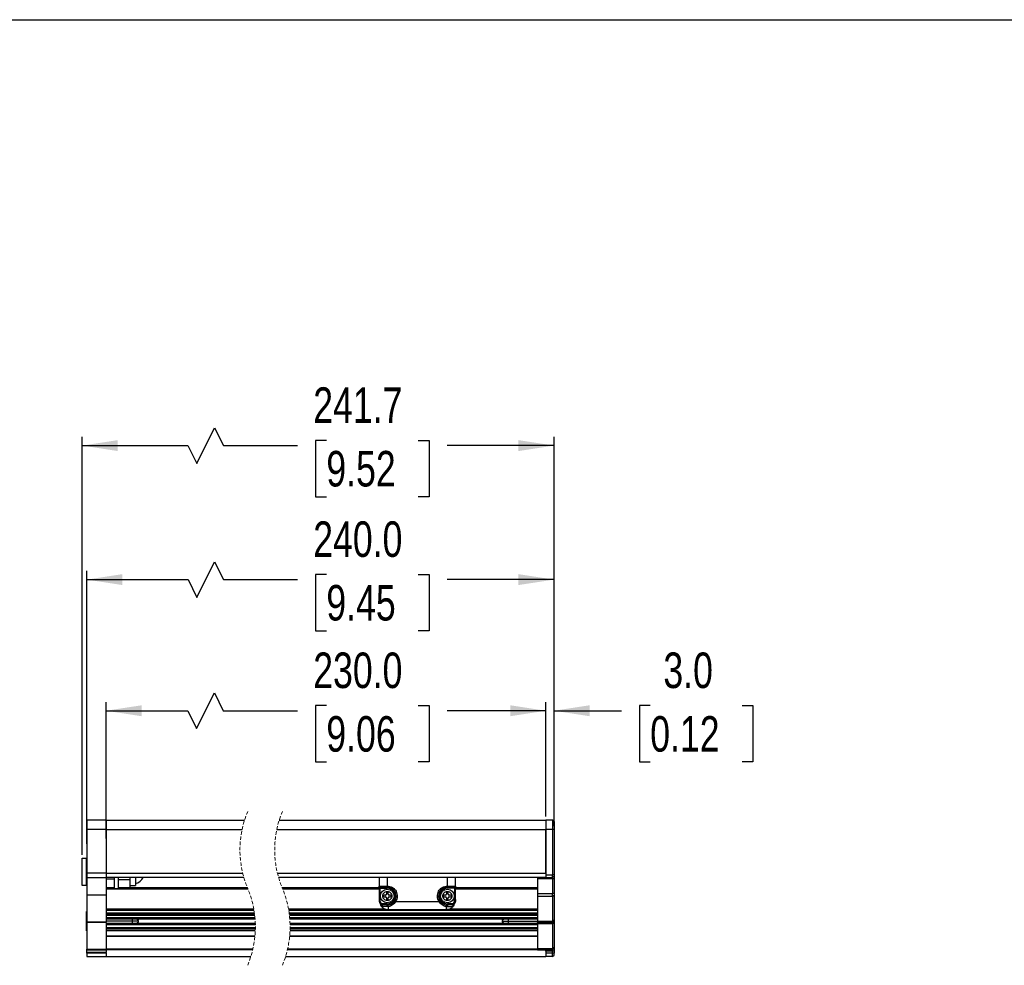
# Model space of a CAD drawing. Header units: millimetres. Extents: x 0 to 1118, y 0 to 864.
# Tile 4 of 10: x 360 to 720, y 517 to 864. Entities that reach past the tile are written whole.
import ezdxf

# ---------------------------------------------------------------- set-up
doc = ezdxf.new("R2010")
doc.units = ezdxf.units.MM
doc.linetypes.add('HIDDEN', pattern=[1.905, 1.27, -0.635])
doc.layers.add('DIMENSIONS', color=140, linetype='Continuous', lineweight=25)
doc.styles.add('SLDTEXTSTYLE0', font='TXT', dxfattribs={"width": 0.75})
doc.dimstyles.new('SLDDIMSTYLE0', dxfattribs={"dimtxt": 13, "dimasz": 13, "dimexe": 0, "dimexo": 0.0625, "dimgap": 3.25, "dimtad": 0, "dimtih": 1, "dimtoh": 1, "dimdec": 1, "dimrnd": 1e-09, "dimzin": 4, "dimdsep": 46, "dimtxsty": 'SLDTEXTSTYLE0', "dimsah": 1, "dimcen": 0.09, "dimadec": 0, "dimazin": 1, "dimtfac": 1, "dimtdec": 1, "dimtofl": 0, "dimtmove": 0, "dimatfit": 3, "dimfxl": 0, "dimfrac": 2, "dimtolj": 1, "dimtzin": 12, "dimarcsym": 0})
doc.dimstyles.new('SLDDIMSTYLE1', dxfattribs={"dimtxt": 13, "dimasz": 13, "dimexe": 0, "dimexo": 0.0625, "dimgap": 3.25, "dimtad": 0, "dimtih": 1, "dimtoh": 1, "dimdec": 1, "dimrnd": 1e-09, "dimzin": 4, "dimdsep": 46, "dimtxsty": 'SLDTEXTSTYLE0', "dimsah": 1, "dimcen": 0.09, "dimadec": 0, "dimazin": 1, "dimtfac": 1, "dimtdec": 1, "dimtmove": 0, "dimatfit": 0, "dimfxl": 0, "dimfrac": 2, "dimtolj": 1, "dimtzin": 12, "dimarcsym": 0})
doc.dimstyles.new('SLDDIMSTYLE5', dxfattribs={"dimtxt": 13, "dimasz": 13, "dimexe": 0, "dimexo": 0.0625, "dimgap": 3.25, "dimtad": 0, "dimtih": 1, "dimtoh": 1, "dimdec": 1, "dimrnd": 1e-09, "dimzin": 12, "dimdsep": 46, "dimtxsty": 'SLDTEXTSTYLE0', "dimsah": 1, "dimcen": 0.09, "dimadec": 0, "dimazin": 3, "dimtfac": 1, "dimtdec": 1, "dimtofl": 0, "dimtmove": 0, "dimatfit": 3, "dimfxl": 0, "dimfrac": 2, "dimtolj": 1, "dimtzin": 12, "dimarcsym": 0})

# ---------------------------------------------------------------- blocks, each defined once
blk = doc.blocks.new('_D_15')
at = {"layer": 'DIMENSIONS'}
for p, q in [((552.62, 571.93), (552.62, 613.83)), ((555.62, 568.43), (555.62, 613.83)), ((590.81, 612.57), (586.85, 612.57)), ((586.85, 612.57), (586.85, 591.93)), ((624.43, 612.57), (628.4, 612.57)), ((628.4, 612.57), (628.4, 591.93)), ((552.62, 610.66), (527.62, 610.66)), ((555.62, 610.66), (580.26, 610.66)), ((586.85, 591.93), (590.81, 591.93)), ((628.4, 591.93), (624.43, 591.93))]:
    blk.add_line(p, q, dxfattribs=at)
for points in [[(552.62, 610.66), (539.62, 612.66), (539.62, 608.66)], [(555.62, 610.66), (568.62, 608.66), (568.62, 612.66)]]:
    blk.add_solid(points, dxfattribs=at)
at = {"layer": 'DIMENSIONS', "char_height": 13, "attachment_point": 1, "style": 'SLDTEXTSTYLE0'}
for s, insert in [('3.0', (595.62, 631.97)), ('0.12', (590.81, 608.69))]:
    blk.add_mtext(s, dxfattribs=dict(at, insert=insert))
blk = doc.blocks.new('_D_17')
at = {"layer": 'DIMENSIONS'}
for p, q in [((424.88, 604.16), (431.38, 617.16)), ((431.38, 617.16), (434.63, 610.66)), ((391.76, 563.93), (391.76, 613.83)), ((472.34, 612.57), (468.38, 612.57)), ((468.38, 612.57), (468.38, 591.93)), ((505.96, 612.57), (509.93, 612.57)), ((509.93, 612.57), (509.93, 591.93)), ((552.62, 571.93), (552.62, 613.83)), ((391.76, 610.66), (421.63, 610.66)), ((421.63, 610.66), (424.88, 604.16)), ((434.63, 610.66), (461.79, 610.66)), ((552.62, 610.66), (516.52, 610.66)), ((468.38, 591.93), (472.34, 591.93)), ((509.93, 591.93), (505.96, 591.93))]:
    blk.add_line(p, q, dxfattribs=at)
for points in [[(391.76, 610.66), (404.76, 608.66), (404.76, 612.66)], [(552.62, 610.66), (539.62, 612.66), (539.62, 608.66)]]:
    blk.add_solid(points, dxfattribs=at)
at = {"layer": 'DIMENSIONS', "char_height": 13, "attachment_point": 1, "style": 'SLDTEXTSTYLE0'}
for s, insert in [('230.0', (467.54, 631.97)), ('9.06', (472.34, 608.69))]:
    blk.add_mtext(s, dxfattribs=dict(at, insert=insert))
blk = doc.blocks.new('_D_19')
at = {"layer": 'DIMENSIONS'}
for p, q in [((424.99, 652.16), (431.49, 665.16)), ((431.49, 665.16), (434.74, 658.66)), ((384.76, 561.89), (384.76, 661.83)), ((472.34, 660.57), (468.38, 660.57)), ((468.38, 660.57), (468.38, 639.93)), ((505.96, 660.57), (509.93, 660.57)), ((509.93, 660.57), (509.93, 639.93)), ((555.62, 568.43), (555.62, 661.83)), ((384.76, 658.66), (421.74, 658.66)), ((421.74, 658.66), (424.99, 652.16)), ((434.74, 658.66), (461.79, 658.66)), ((555.62, 658.66), (516.52, 658.66)), ((468.38, 639.93), (472.34, 639.93)), ((509.93, 639.93), (505.96, 639.93))]:
    blk.add_line(p, q, dxfattribs=at)
for points in [[(384.76, 658.66), (397.76, 656.66), (397.76, 660.66)], [(555.62, 658.66), (542.62, 660.66), (542.62, 656.66)]]:
    blk.add_solid(points, dxfattribs=at)
at = {"layer": 'DIMENSIONS', "char_height": 13, "attachment_point": 1, "style": 'SLDTEXTSTYLE0'}
for s, insert in [('240.0', (467.54, 679.97)), ('9.45', (472.34, 656.69))]:
    blk.add_mtext(s, dxfattribs=dict(at, insert=insert))
blk = doc.blocks.new('_D_21')
at = {"layer": 'DIMENSIONS'}
for p, q in [((424.96, 701.21), (431.46, 714.21)), ((431.46, 714.21), (434.71, 707.71)), ((383.06, 557.93), (383.06, 710.89)), ((472.34, 709.63), (468.38, 709.63)), ((468.38, 709.63), (468.38, 688.99)), ((505.96, 709.63), (509.93, 709.63)), ((509.93, 709.63), (509.93, 688.99)), ((555.62, 568.43), (555.62, 710.89)), ((383.06, 707.71), (421.71, 707.71)), ((421.71, 707.71), (424.96, 701.21)), ((434.71, 707.71), (461.79, 707.71)), ((555.62, 707.71), (516.52, 707.71)), ((468.38, 688.99), (472.34, 688.99)), ((509.93, 688.99), (505.96, 688.99))]:
    blk.add_line(p, q, dxfattribs=at)
for points in [[(383.06, 707.71), (396.06, 705.71), (396.06, 709.71)], [(555.62, 707.71), (542.62, 709.71), (542.62, 705.71)]]:
    blk.add_solid(points, dxfattribs=at)
at = {"layer": 'DIMENSIONS', "char_height": 13, "attachment_point": 1, "style": 'SLDTEXTSTYLE0'}
for s, insert in [('241.7', (467.54, 729.03)), ('9.52', (472.34, 705.75))]:
    blk.add_mtext(s, dxfattribs=dict(at, insert=insert))

msp = doc.modelspace()

# ---------------------------------------------------------------- linework, layer by layer
at = {"color": 7, "linetype": 'Continuous'}
msp.add_line((-0.00051, 863.60028), (1117.59949, 863.60028), dxfattribs=at)
for p, q in [((384.76121, 569.65711), (384.66119, 569.65711)), ((384.66119, 569.65711), (384.66119, 566.1571)), ((391.76118, 570.6571), (384.76121, 570.6571)), ((384.76121, 570.6571), (384.76121, 567.15711)), ((391.76118, 570.6571), (391.76118, 567.15711)), ((391.76118, 570.6571), (442.40781, 570.6571)), ((455.1078, 570.6571), (552.62448, 570.6571)), ((555.12447, 570.6571), (552.62448, 570.6571)), ((552.62448, 570.6571), (552.62448, 567.15711)), ((555.12447, 570.6571), (555.12447, 567.15711)), ((555.62444, 570.1571), (555.12447, 570.6571)), ((555.62444, 570.1571), (555.62444, 567.15711)), ((384.66119, 566.1571), (384.66119, 562.65711)), ((384.76121, 566.1571), (384.66119, 566.1571)), ((391.76118, 567.15711), (384.76121, 567.15711)), ((384.76121, 567.15711), (384.76121, 551.15711)), ((391.76118, 567.15711), (391.76118, 551.15711)), ((391.76118, 567.15711), (441.50234, 567.15711)), ((454.20235, 567.15711), (552.62448, 567.15711)), ((555.12447, 567.15711), (552.62448, 567.15711)), ((552.62448, 567.15711), (552.62448, 550.65712)), ((552.62448, 551.15711), (552.62448, 567.15711)), ((555.12447, 567.15711), (555.12447, 550.65712)), ((555.62444, 567.15711), (555.12447, 567.15711)), ((555.62444, 567.15711), (555.62444, 550.65712)), ((384.66119, 562.65711), (384.76121, 562.65711)), ((383.06117, 546.65711), (383.06117, 556.6571)), ((383.06117, 556.6571), (384.56118, 556.6571)), ((384.56118, 546.65711), (384.56118, 556.6571)), ((384.76121, 554.1571), (384.56118, 554.1571)), ((391.76118, 551.15711), (384.76121, 551.15711)), ((384.76121, 551.15711), (384.76121, 549.6571)), ((391.76118, 551.15711), (391.76118, 549.6571)), ((391.76118, 551.15711), (441.76536, 551.15711)), ((454.46537, 551.15711), (552.62448, 551.15711)), ((384.56118, 549.15711), (384.76121, 549.15711)), ((384.76121, 549.6571), (391.76118, 549.6571)), ((384.76121, 549.6571), (384.76121, 543.1571)), ((391.76118, 549.6571), (391.76118, 543.1571)), ((442.16093, 549.6571), (391.76118, 549.6571)), ((391.76118, 549.15711), (394.7612, 549.15711)), ((394.7612, 549.6571), (394.7612, 545.65712)), ((396.36123, 548.76238), (396.36123, 549.6571)), ((396.36123, 545.65712), (396.36123, 549.6571)), ((400.5717, 548.76238), (396.36123, 548.76238)), ((396.36123, 545.86765), (396.36123, 548.76238)), ((400.5717, 548.76238), (400.5717, 549.6571)), ((400.5717, 545.86765), (400.5717, 548.76238)), ((402.57179, 549.6571), (402.57179, 546.65711)), ((552.62448, 549.6571), (454.86094, 549.6571)), ((491.62592, 549.6571), (491.62592, 546.39837)), ((494.62594, 549.6571), (494.62594, 546.50557)), ((516.62595, 546.50557), (516.62595, 549.6571)), ((519.62591, 546.39837), (519.62591, 549.6571)), ((549.62445, 549.6571), (549.62445, 549.15711)), ((552.62448, 549.15711), (549.62445, 549.15711)), ((549.62445, 549.15711), (549.62445, 543.77844)), ((552.62448, 550.65712), (555.12447, 550.65712)), ((552.62448, 550.65712), (552.62448, 549.6571)), ((552.62448, 549.6571), (555.12447, 549.6571)), ((552.62448, 549.15711), (552.62448, 549.6571)), ((555.12447, 549.15711), (552.62448, 549.15711)), ((555.62444, 550.65712), (555.12447, 550.65712)), ((555.12447, 549.6571), (555.12447, 550.65712)), ((555.62444, 550.15709), (555.12447, 549.6571)), ((555.12447, 549.6571), (555.12447, 549.15711)), ((555.62444, 549.15711), (555.12447, 549.15711)), ((555.12447, 549.15711), (555.12447, 543.77844)), ((555.62444, 550.65712), (555.62444, 550.15709)), ((555.62444, 550.15709), (555.62444, 549.15711)), ((555.62444, 549.15711), (555.62444, 543.77844)), ((384.56118, 546.65711), (383.06117, 546.65711)), ((391.76118, 546.00712), (394.7612, 546.00712)), ((391.76118, 545.5071), (443.62406, 545.5071)), ((394.7612, 545.65712), (396.36123, 545.65712)), ((400.5717, 545.86765), (396.36123, 545.86765)), ((400.5717, 546.65711), (402.57179, 546.65711)), ((400.5717, 546.00712), (443.41823, 546.00712)), ((456.11822, 546.00712), (491.62592, 546.00712)), ((456.32407, 545.5071), (491.62592, 545.5071)), ((491.62592, 546.39837), (491.62592, 545.70555)), ((491.62592, 545.70555), (492.02592, 545.70555)), ((491.62592, 545.70555), (491.62592, 541.52065)), ((491.66287, 546.34246), (491.65387, 546.2712)), ((491.66168, 546.50557), (494.62594, 546.50557)), ((491.88651, 546.12216), (491.90892, 546.13473)), ((492.02592, 545.70555), (492.02592, 546.05197)), ((492.02592, 545.70555), (494.62594, 545.70555)), ((492.02592, 541.52065), (492.02592, 545.70555)), ((492.05692, 546.10556), (494.62594, 546.10556)), ((494.34001, 544.01278), (494.34001, 543.55815)), ((494.66188, 544.26279), (494.59, 544.26279)), ((494.62594, 546.10556), (494.62594, 546.50557)), ((494.62594, 546.10556), (494.62594, 545.70555)), ((494.91186, 543.55815), (494.91186, 544.01278)), ((516.34003, 544.01278), (516.34003, 543.55815)), ((516.66183, 544.26279), (516.59001, 544.26279)), ((516.62595, 546.10556), (516.62595, 546.50557)), ((516.62595, 546.50557), (519.59021, 546.50557)), ((516.62595, 546.10556), (519.19497, 546.10556)), ((516.62595, 546.10556), (516.62595, 545.70555)), ((519.22591, 545.70555), (516.62595, 545.70555)), ((516.91188, 543.55815), (516.91188, 544.01278)), ((519.22591, 546.05197), (519.22591, 545.70555)), ((519.22591, 545.70555), (519.62591, 545.70555)), ((519.22591, 545.70555), (519.22591, 541.52065)), ((519.34422, 546.13524), (519.36759, 546.12287)), ((519.59826, 546.2706), (519.58932, 546.34264)), ((519.62591, 545.70555), (519.62591, 546.39837)), ((519.62591, 546.00712), (549.62445, 546.00712)), ((519.62591, 541.52065), (519.62591, 545.70555)), ((519.62591, 545.5071), (549.62445, 545.5071)), ((391.76118, 543.1571), (384.76121, 543.1571)), ((384.76121, 543.1571), (384.76121, 533.45)), ((391.76118, 543.1571), (391.76118, 533.45)), ((491.62592, 541.52065), (492.02592, 541.52065)), ((492.46366, 540.00556), (492.26953, 540.42184)), ((493.18851, 542.89147), (493.18851, 542.81964)), ((493.92338, 543.14148), (493.43855, 543.14148)), ((493.43855, 542.56963), (493.92338, 542.56963)), ((494.34001, 542.15297), (494.34001, 541.63798)), ((494.59, 541.38797), (494.66188, 541.38797)), ((494.91186, 541.63798), (494.91186, 542.15297)), ((495.81332, 543.14148), (495.3285, 543.14148)), ((495.3285, 542.56963), (495.81332, 542.56963)), ((496.06336, 542.81964), (496.06336, 542.89147)), ((497.33294, 541.15554), (497.39588, 541.15554)), ((497.67924, 540.85558), (513.57264, 540.85558)), ((515.18853, 542.89147), (515.18853, 542.81964)), ((515.92333, 543.14148), (515.43851, 543.14148)), ((515.43851, 542.56963), (515.92333, 542.56963)), ((516.34003, 542.15297), (516.34003, 541.63798)), ((516.59001, 541.38797), (516.66183, 541.38797)), ((516.91188, 541.63798), (516.91188, 542.15297)), ((517.81334, 543.14148), (517.32851, 543.14148)), ((517.32851, 542.56963), (517.81334, 542.56963)), ((518.06332, 542.81964), (518.06332, 542.89147)), ((518.98236, 540.42184), (518.78823, 540.00556)), ((519.62591, 541.52065), (519.22215, 541.52065)), ((549.62445, 543.77844), (555.12447, 543.77844)), ((549.62445, 543.77844), (549.62445, 542.71778)), ((555.12447, 542.71778), (549.62445, 542.71778)), ((549.62445, 542.71778), (549.62445, 533.59645)), ((555.62444, 543.77844), (555.12447, 543.77844)), ((555.12447, 542.71778), (555.12447, 543.77844)), ((555.62444, 543.07132), (555.12447, 542.71778)), ((555.12447, 542.71778), (555.12447, 533.59645)), ((555.62444, 543.77844), (555.62444, 543.07132)), ((555.62444, 543.07132), (555.62444, 533.95)), ((384.76121, 537.15711), (384.66119, 537.15711)), ((384.66119, 533.6571), (384.66119, 537.15711)), ((391.76118, 538.1571), (445.7822, 538.1571)), ((391.76118, 537.65711), (445.87004, 537.65711)), ((391.76118, 536.65712), (446.0244, 536.65712)), ((458.4822, 538.1571), (493.62518, 538.1571)), ((458.57003, 537.65711), (549.62445, 537.65711)), ((458.72441, 536.65712), (549.62445, 536.65712)), ((491.90701, 540.2528), (492.10114, 539.83652)), ((492.10114, 539.83652), (492.21713, 539.5877)), ((492.10114, 539.83652), (492.21713, 539.5877)), ((492.12004, 539.84692), (492.22804, 539.64072)), ((492.46366, 540.00556), (492.57965, 539.88116)), ((494.62594, 540.00556), (492.46366, 540.00556)), ((492.49448, 539.11992), (492.56529, 539.02575)), ((494.57819, 538.95172), (492.66381, 538.95172)), ((492.87249, 539.59372), (492.95951, 539.60651)), ((494.62588, 539.60555), (492.9669, 539.60555)), ((494.93612, 538.96695), (494.57819, 538.95172)), ((494.90209, 539.61729), (494.62588, 539.60555)), ((494.62594, 540.00556), (494.62594, 539.60555)), ((494.93606, 537.85556), (516.31583, 537.85556)), ((516.31583, 537.85556), (516.31583, 538.96695)), ((516.31583, 538.96695), (516.67364, 538.95172)), ((516.62595, 539.60555), (516.3498, 539.61729)), ((518.78823, 540.00556), (516.62595, 540.00556)), ((516.62595, 539.60555), (516.62595, 540.00556)), ((518.28493, 539.60555), (516.62595, 539.60555)), ((517.62665, 538.1571), (549.62445, 538.1571)), ((518.29232, 539.60651), (518.37934, 539.59372)), ((518.65472, 538.9834), (518.75741, 539.11992)), ((518.67218, 539.88113), (518.78823, 540.00556)), ((519.02379, 539.64072), (519.13179, 539.84692)), ((519.03475, 539.5877), (519.15075, 539.83652)), ((519.15075, 539.83652), (519.34488, 540.25277)), ((384.66119, 530.15711), (384.66119, 533.6571)), ((384.76121, 533.6571), (384.66119, 533.6571)), ((384.76121, 533.45), (391.76118, 533.45)), ((384.76121, 533.15711), (384.76121, 533.45)), ((391.76118, 533.15711), (384.76121, 533.15711)), ((384.76121, 533.15711), (384.76121, 523.45001)), ((446.09102, 536.1571), (391.76118, 536.1571)), ((446.15066, 535.6571), (391.76118, 535.6571)), ((446.22707, 534.9071), (391.76118, 534.9071)), ((446.26937, 534.4071), (391.76118, 534.4071)), ((401.44753, 533.6571), (391.76118, 533.6571)), ((391.76118, 533.15711), (391.76118, 533.45)), ((391.76118, 533.15711), (391.76118, 523.45001)), ((401.44753, 533.6571), (401.44753, 534.4071)), ((403.66125, 533.6571), (401.44753, 533.6571)), ((401.44753, 532.90712), (401.44753, 533.6571)), ((403.66125, 533.8571), (402.87566, 534.4071)), ((402.87566, 532.90712), (403.66125, 533.4571)), ((403.66125, 533.6571), (403.66125, 533.8571)), ((403.66125, 533.4571), (403.66125, 533.6571)), ((549.62445, 536.1571), (458.79103, 536.1571)), ((549.62445, 535.6571), (458.85066, 535.6571)), ((549.62445, 534.9071), (458.92708, 534.9071)), ((549.62445, 534.4071), (458.96938, 534.4071)), ((537.40997, 534.4071), (536.62444, 533.8571)), ((536.62444, 533.8571), (536.62444, 533.6571)), ((536.62444, 533.6571), (536.62444, 533.4571)), ((536.62444, 533.6571), (538.8381, 533.6571)), ((536.62444, 533.4571), (537.40997, 532.90712)), ((538.8381, 534.4071), (538.8381, 533.6571)), ((538.8381, 533.6571), (538.8381, 532.90712)), ((538.8381, 533.6571), (549.62445, 533.6571)), ((549.62445, 533.59645), (555.12447, 533.59645)), ((549.62445, 533.59645), (549.62445, 533.15711)), ((555.12447, 533.15711), (549.62445, 533.15711)), ((549.62445, 532.71776), (549.62445, 533.15711)), ((555.62444, 533.95), (555.12447, 533.59645)), ((555.62444, 533.6571), (555.12447, 533.15711)), ((555.12447, 533.15711), (555.12447, 533.59645)), ((555.12447, 533.15711), (555.12447, 532.71776)), ((555.62444, 533.07133), (555.12447, 532.71776)), ((555.62444, 533.95), (555.62444, 533.6571)), ((555.62444, 533.6571), (555.62444, 533.07133)), ((555.62444, 533.07133), (555.62444, 523.95)), ((384.66119, 530.15711), (384.76121, 530.15711)), ((391.76118, 532.90712), (446.35503, 532.90712)), ((391.76118, 532.4071), (446.36987, 532.4071)), ((446.37713, 531.1571), (391.76118, 531.1571)), ((446.36808, 530.65711), (391.76118, 530.65711)), ((446.35221, 530.15711), (391.76118, 530.15711)), ((549.62445, 530.15711), (459.0522, 530.15711)), ((459.05502, 532.90712), (549.62445, 532.90712)), ((549.62445, 530.65711), (459.06809, 530.65711)), ((459.06987, 532.4071), (549.62445, 532.4071)), ((549.62445, 531.1571), (459.07713, 531.1571)), ((555.12447, 532.71776), (549.62445, 532.71776)), ((549.62445, 532.71776), (549.62445, 523.59646)), ((555.12447, 532.71776), (555.12447, 523.59646)), ((391.76118, 528.28499), (446.23187, 528.28499)), ((446.20834, 528.03334), (391.76118, 528.03334)), ((549.62445, 528.03334), (458.90835, 528.03334)), ((458.93187, 528.28499), (549.62445, 528.28499)), ((384.76121, 523.45001), (391.76118, 523.45001)), ((384.76121, 523.15711), (384.76121, 523.45001)), ((384.76121, 523.15711), (391.76118, 523.15711)), ((384.76121, 522.1571), (384.76121, 523.15711)), ((391.76118, 523.53128), (445.48651, 523.53128)), ((391.76118, 523.15711), (391.76118, 523.45001)), ((391.76118, 523.15711), (391.76118, 522.1571)), ((445.40028, 523.15711), (391.76118, 523.15711)), ((549.62445, 523.15711), (458.10029, 523.15711)), ((458.18652, 523.53128), (549.62445, 523.53128)), ((549.62445, 523.59646), (555.12447, 523.59646)), ((549.62445, 523.59646), (549.62445, 523.15711)), ((549.62445, 523.15711), (555.12447, 523.15711)), ((552.62448, 522.65712), (552.62448, 523.15711)), ((555.12447, 522.65712), (552.62448, 522.65712)), ((552.62448, 522.65712), (552.62448, 521.90712)), ((555.62444, 523.95), (555.12447, 523.59646)), ((555.62444, 523.65711), (555.12447, 523.15711)), ((555.12447, 523.15711), (555.12447, 523.59646)), ((555.12447, 523.15711), (555.12447, 522.65712)), ((555.62444, 522.65712), (555.12447, 522.65712)), ((555.12447, 521.90712), (555.12447, 522.65712)), ((555.62444, 523.95), (555.62444, 523.65711)), ((555.62444, 523.65711), (555.62444, 522.65712)), ((555.62444, 522.65712), (555.62444, 521.90712)), ((391.76118, 522.1571), (384.76121, 522.1571)), ((384.76121, 521.90712), (384.76121, 522.1571)), ((391.76118, 521.90712), (384.76121, 521.90712)), ((384.76121, 521.90712), (384.76121, 520.65712)), ((384.76121, 520.65712), (391.76118, 520.65712)), ((391.76118, 521.90712), (391.76118, 522.1571)), ((391.76118, 521.90712), (391.76118, 520.65712)), ((391.76118, 520.65712), (444.71609, 520.65712)), ((457.41608, 520.65712), (552.62448, 520.65712)), ((555.12447, 521.90712), (552.62448, 521.90712)), ((552.62448, 521.90712), (552.62448, 520.65712)), ((555.12447, 520.65712), (552.62448, 520.65712)), ((555.62444, 521.90712), (555.12447, 521.90712)), ((555.12447, 520.65712), (555.12447, 521.90712)), ((555.12447, 520.65712), (555.62444, 521.15711)), ((555.62444, 521.15711), (555.62444, 521.90712))]:
    msp.add_line(p, q)
at = {"flags": 128}
for points in [[(491.90701, 540.2528), (491.91399, 540.25605), (491.93461, 540.26564), (491.96811, 540.28126), (492.01317, 540.3023), (492.06812, 540.3279), (492.13083, 540.35714), (492.19884, 540.38885), (492.26953, 540.42184)], [(492.10114, 539.83652), (492.10812, 539.83977), (492.12874, 539.84937), (492.16224, 539.86501), (492.2073, 539.88602), (492.26226, 539.91165), (492.3249, 539.94086), (492.39291, 539.97257), (492.46366, 540.00556)], [(492.21713, 539.5877), (492.42361, 539.21616), (492.54144, 539.04843)], [(516.67364, 538.95172), (517.34288, 538.95172), (517.91794, 538.95172), (518.34608, 538.95172), (518.58808, 538.95175)]]:
    msp.add_lwpolyline(points, dxfattribs=at)
for centre, radius in [((494.62593, 542.85558), 2.49998), ((516.62593, 542.85554), 2.50001)]:
    msp.add_circle(centre, radius)
at = {"color": 7, "linetype": 'HIDDEN', "lineweight": 18}
for centre, start, end in [((477.37194, 559.7446), 157.3801351, 202.6198649), ((490.07194, 559.7446), 157.3801351, 202.6198649), ((409.75196, 531.56961), 337.3801351, 22.6198649), ((422.45196, 531.56961), 337.3801351, 22.6198649)]:
    msp.add_arc(centre, 36.62749, start, end, dxfattribs=at)
for centre, radius, start, end in [((401.40143, 551.65688), 4.4215, 285.3891433, 333.109596), ((494.59007, 544.01274), 0.25005, 90.0165968, 179.9902335), ((494.62597, 542.85557), 3.24999, 326.7736358, 90.000588), ((494.66181, 544.01274), 0.25005, 0.0097665, 89.9834032), ((516.62599, 542.85552), 3.25004, 90.0007158, 213.2234417), ((516.58998, 544.01284), 0.24995, 89.9932765, 180.0135538), ((516.66182, 544.01274), 0.25005, 0.0097649, 89.9970646), ((494.62524, 541.52055), 2.99933, 179.9980101, 205.0036989), ((493.43857, 542.89142), 0.25005, 90.0029354, 179.9902351), ((493.43857, 542.81969), 0.25005, 180.0097649, 269.9970646), ((493.92339, 543.5581), 0.41662, 269.9979403, 0.006158), ((493.92339, 542.15301), 0.41662, 359.993842, 90.0020597), ((494.59007, 541.63802), 0.25005, 180.0097665, 269.9834032), ((494.66181, 541.63802), 0.25005, 270.0165968, 359.9902335), ((495.32848, 543.5581), 0.41662, 179.993842, 270.0020597), ((495.32848, 542.15301), 0.41662, 89.9979403, 180.006158), ((495.81331, 542.89142), 0.25005, 0.0097649, 89.9970646), ((495.81331, 542.81969), 0.25005, 270.0029354, 359.9902351), ((515.43848, 542.89153), 0.24995, 89.9932765, 180.0135538), ((515.43848, 542.81958), 0.24995, 179.9864462, 270.0067235), ((515.92331, 543.5582), 0.41672, 270.0037359, 359.9921661), ((515.92331, 542.15291), 0.41672, 0.0078339, 89.9962641), ((516.58998, 541.63792), 0.24995, 179.9864462, 270.0067235), ((516.66182, 541.63802), 0.25005, 270.0029354, 359.9902351), ((517.3285, 543.5581), 0.41662, 179.993842, 270.0020597), ((517.3285, 542.15301), 0.41662, 89.9979403, 180.006158), ((517.81337, 542.89153), 0.24995, 359.9864462, 90.0067235), ((517.81337, 542.81958), 0.24995, 269.9932765, 0.0135538), ((494.93519, 540.8546), 2.99871, 216.3937501, 237.5041534), ((494.93597, 540.85516), 2.9996, 237.4974655, 270.0018147), ((516.31581, 540.85558), 3.00001, 294.257574, 314.1281096), ((516.32836, 540.84743), 2.98521, 318.4558219, 335.039686), ((393.22879, 270.30885), 297.49199, 64.9582553, 65.0352941)]:
    msp.add_arc(centre, radius, start, end)
for points, knots in [([(491.62592, 546.39837), (491.62307, 546.42788), (491.61888, 546.4714), (491.65126, 546.49725), (491.66168, 546.50557)], [0, 0, 0, 0, 0.6780662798, 1, 1, 1, 1]), ([(492.02592, 546.05197), (491.97381, 546.05702), (491.87139, 546.06694), (491.73989, 546.14487), (491.64494, 546.25923), (491.63217, 546.35265), (491.62592, 546.39837)], [0, 0, 0, 0, 0.266310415, 0.523379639, 0.766783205, 1, 1, 1, 1]), ([(491.66168, 546.50557), (491.66758, 546.45317), (491.67937, 546.34854), (491.77062, 546.21639), (491.90128, 546.12367), (492.00509, 546.11159), (492.05692, 546.10556)], [0, 0, 0, 0, 0.251388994, 0.501968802, 0.751353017, 1, 1, 1, 1]), ([(492.04631, 546.10219), (492.0218, 546.10364), (491.97123, 546.10663), (491.89644, 546.12979), (491.82365, 546.16694), (491.78262, 546.20384), (491.76187, 546.2225)], [0, 0, 0, 0, 0.232072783, 0.478790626, 0.736481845, 1, 1, 1, 1]), ([(492.02592, 546.05197), (492.02562, 546.06761), (492.02513, 546.09329), (492.04798, 546.10211), (492.05692, 546.10556)], [0, 0, 0, 0, 0.608704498, 1, 1, 1, 1]), ([(492.95927, 542.85556), (492.98165, 543.06512), (493.0162, 543.38863), (493.22367, 543.77718), (493.43902, 544.04192), (493.70421, 544.25882), (494.09263, 544.45976), (494.62593, 544.56265), (495.15909, 544.45982), (495.54747, 544.25887), (495.81262, 544.04219), (496.0281, 543.77733), (496.23565, 543.38881), (496.27022, 543.06512), (496.2926, 542.85556)], [0, 0, 0, 0, 0.119718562, 0.184807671, 0.249999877, 0.315085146, 0.380276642, 0.500000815, 0.619724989, 0.684811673, 0.750000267, 0.815089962, 0.880281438, 1, 1, 1, 1]), ([(494.62594, 546.50557), (494.94698, 546.48091), (495.60104, 546.43067), (496.51875, 546.02674), (497.29721, 545.40827), (497.87429, 544.61099), (498.22497, 543.69137), (498.31581, 542.7013), (498.15091, 541.71228), (497.83454, 541.13765), (497.67924, 540.85558)], [0, 0, 0, 0, 0.122714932, 0.250001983, 0.37729014, 0.500000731, 0.622714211, 0.750000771, 0.877286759, 1, 1, 1, 1]), ([(494.62594, 540.00556), (494.9843, 540.04384), (495.53774, 540.10295), (496.20209, 540.45785), (496.655, 540.82623), (497.02562, 541.27965), (497.36915, 541.94385), (497.5451, 542.85556), (497.36912, 543.76744), (497.02551, 544.43161), (496.65474, 544.88512), (496.20196, 545.25339), (495.53756, 545.60817), (494.9843, 545.66727), (494.62594, 545.70555)], [0, 0, 0, 0, 0.11971819, 0.184887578, 0.249997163, 0.31516881, 0.380278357, 0.499999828, 0.619721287, 0.684890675, 0.750002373, 0.815169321, 0.88028181, 1, 1, 1, 1]), ([(513.57264, 540.85558), (513.41736, 541.13765), (513.10099, 541.71229), (512.936, 542.7013), (513.02687, 543.69137), (513.37752, 544.61101), (513.95469, 545.40825), (514.73314, 546.02675), (515.65086, 546.43067), (516.30491, 546.48091), (516.62595, 546.50557)], [0, 0, 0, 0, 0.122712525, 0.249999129, 0.377284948, 0.499997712, 0.622712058, 0.749999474, 0.877285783, 1, 1, 1, 1]), ([(516.62595, 545.70555), (516.26763, 545.66729), (515.71415, 545.60819), (515.04989, 545.25331), (514.59692, 544.88499), (514.22646, 544.43169), (513.88288, 543.76764), (513.70682, 542.85618), (513.88254, 541.94428), (514.22596, 541.28015), (514.5966, 540.82655), (515.0491, 540.45827), (515.71328, 540.10327), (516.26637, 540.04398), (516.6247, 540.00556)], [0, 0, 0, 0, 0.119720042, 0.184928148, 0.249999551, 0.315201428, 0.380278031, 0.50000307, 0.619721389, 0.684926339, 0.749993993, 0.815196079, 0.880269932, 1, 1, 1, 1]), ([(514.95929, 542.85556), (514.98167, 543.06512), (515.01622, 543.38863), (515.22368, 543.77718), (515.43903, 544.04192), (515.70422, 544.25882), (516.09264, 544.45976), (516.62593, 544.56266), (517.15907, 544.45979), (517.54748, 544.25889), (517.81263, 544.04218), (518.02813, 543.77735), (518.23557, 543.38878), (518.2702, 543.06512), (518.29262, 542.85556)], [0, 0, 0, 0, 0.119719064, 0.184808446, 0.250000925, 0.315086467, 0.380278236, 0.500002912, 0.619716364, 0.684813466, 0.750002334, 0.815092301, 0.880278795, 1, 1, 1, 1]), ([(519.19497, 546.10556), (519.2468, 546.11159), (519.35061, 546.12367), (519.48128, 546.21637), (519.57244, 546.34857), (519.58428, 546.45317), (519.59021, 546.50557)], [0, 0, 0, 0, 0.248655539, 0.498048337, 0.748583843, 1, 1, 1, 1]), ([(519.19497, 546.10556), (519.20391, 546.10212), (519.22678, 546.09332), (519.22624, 546.06762), (519.22591, 546.05197)], [0, 0, 0, 0, 0.391061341, 1, 1, 1, 1]), ([(519.49139, 546.22393), (519.47086, 546.20527), (519.43024, 546.16834), (519.35805, 546.13086), (519.28372, 546.10731), (519.23338, 546.10388), (519.20898, 546.10222)], [0, 0, 0, 0, 0.263223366, 0.520849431, 0.767817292, 1, 1, 1, 1]), ([(519.62591, 546.39837), (519.61969, 546.35265), (519.60696, 546.25922), (519.51201, 546.14487), (519.38047, 546.06697), (519.27804, 546.05703), (519.22591, 546.05197)], [0, 0, 0, 0, 0.233179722, 0.476568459, 0.733596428, 1, 1, 1, 1]), ([(519.50831, 546.18865), (519.52655, 546.20823), (519.5624, 546.24673), (519.59843, 546.31541), (519.62044, 546.3858), (519.62264, 546.43327), (519.62371, 546.45624)], [0, 0, 0, 0, 0.267225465, 0.525255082, 0.770239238, 1, 1, 1, 1]), ([(519.59021, 546.50557), (519.60061, 546.49724), (519.63293, 546.47137), (519.62875, 546.42787), (519.62591, 546.39837)], [0, 0, 0, 0, 0.321691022, 1, 1, 1, 1]), ([(492.26953, 540.42184), (492.19848, 540.59822), (492.0564, 540.951), (492.03608, 541.33076), (492.02592, 541.52065)], [0, 0, 0, 0, 0.49999818, 1, 1, 1, 1]), ([(496.2926, 542.85556), (496.27022, 542.64599), (496.23567, 542.32248), (496.02821, 541.93393), (495.81286, 541.66919), (495.54767, 541.45229), (495.15925, 541.25135), (494.62594, 541.14846), (494.09279, 541.25129), (493.7044, 541.45224), (493.43926, 541.66892), (493.22378, 541.93378), (493.01622, 542.3223), (492.98165, 542.64599), (492.95927, 542.85556)], [0, 0, 0, 0, 0.119718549, 0.184807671, 0.249999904, 0.315085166, 0.380276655, 0.500000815, 0.619724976, 0.684811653, 0.75000024, 0.815089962, 0.880281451, 1, 1, 1, 1]), ([(494.90209, 539.61729), (495.16927, 539.65935), (495.67177, 539.73843), (496.34265, 540.06966), (496.91519, 540.50201), (497.20052, 540.88256), (497.34462, 541.07475)], [0, 0, 0, 0, 0.274629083, 0.516494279, 0.755812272, 1, 1, 1, 1]), ([(497.67924, 540.85558), (497.51883, 540.60782), (497.20603, 540.12468), (496.56401, 539.56001), (495.81016, 539.12711), (495.23742, 539.02216), (494.93612, 538.96695)], [0, 0, 0, 0, 0.255264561, 0.497769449, 0.735794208, 1, 1, 1, 1]), ([(497.34462, 541.07475), (497.35311, 541.06918), (497.38576, 541.04777), (497.45463, 541.0027), (497.55765, 540.93517), (497.63654, 540.88353), (497.67924, 540.85558)], [0, 0, 0, 0, 0.0760866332, 0.2928580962, 0.6172502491, 1, 1, 1, 1]), ([(513.57264, 540.85558), (513.61532, 540.88354), (513.69419, 540.9352), (513.79725, 541.00269), (513.86613, 541.04777), (513.89878, 541.06918), (513.90727, 541.07475)], [0, 0, 0, 0, 0.382625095, 0.707141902, 0.923913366, 1, 1, 1, 1]), ([(516.31583, 538.96695), (516.01382, 539.02234), (515.43918, 539.12772), (514.68393, 539.56273), (514.04336, 540.12791), (513.7318, 540.60955), (513.57264, 540.85558)], [0, 0, 0, 0, 0.264825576, 0.503885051, 0.746568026, 1, 1, 1, 1]), ([(513.90727, 541.07475), (514.05458, 540.87897), (514.34798, 540.48906), (514.86867, 540.10053), (515.30212, 539.88027), (515.76482, 539.70458), (516.10144, 539.65435), (516.3498, 539.61729)], [0, 0, 0, 0, 0.249111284, 0.496116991, 0.654211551, 0.744877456, 1, 1, 1, 1]), ([(518.29262, 542.85556), (518.27021, 542.64599), (518.23563, 542.32248), (518.02816, 541.93395), (517.81287, 541.66915), (517.54762, 541.45231), (517.15923, 541.25136), (516.62594, 541.14846), (516.0928, 541.25129), (515.70442, 541.45224), (515.43927, 541.66892), (515.22379, 541.93378), (515.01624, 542.3223), (514.98167, 542.64599), (514.95929, 542.85556)], [0, 0, 0, 0, 0.119721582, 0.184811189, 0.249996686, 0.315091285, 0.380283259, 0.499997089, 0.619722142, 0.684809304, 0.749998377, 0.815088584, 0.880280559, 1, 1, 1, 1]), ([(518.97891, 540.42342), (519.02549, 540.40169), (519.11167, 540.36148), (519.22438, 540.30901), (519.29973, 540.27377), (519.33556, 540.25713), (519.34488, 540.2528)], [0, 0, 0, 0, 0.381937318, 0.706520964, 0.923656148, 1, 1, 1, 1]), ([(518.98236, 540.42184), (519.05332, 540.598), (519.19524, 540.95031), (519.21568, 541.32959), (519.22591, 541.51922)], [0, 0, 0, 0, 0.500007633, 1, 1, 1, 1]), ([(519.62591, 541.52065), (519.61378, 541.30164), (519.58952, 540.86364), (519.42642, 540.45641), (519.34488, 540.2528)], [0, 0, 0, 0, 0.50001652, 1, 1, 1, 1]), ([(492.21713, 539.5877), (492.21557, 539.59554), (492.21175, 539.61463), (492.22951, 539.64745), (492.2599, 539.68461), (492.3071, 539.72633), (492.36677, 539.76947), (492.4352, 539.81113), (492.50677, 539.849), (492.55582, 539.87065), (492.57965, 539.88116)], [0, 0, 0, 0, 0.0480278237, 0.1170719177, 0.2165993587, 0.3469970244, 0.501839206, 0.6700552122, 0.839669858, 1, 1, 1, 1]), ([(492.52136, 539.07537), (492.47343, 539.1433), (492.35866, 539.30599), (492.26922, 539.48401), (492.21713, 539.5877)], [0, 0, 0, 0, 0.417555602, 1, 1, 1, 1]), ([(492.5213, 539.07537), (492.5081, 539.09689), (492.47983, 539.14297), (492.46398, 539.22974), (492.47358, 539.32742), (492.51353, 539.42712), (492.57943, 539.517), (492.66275, 539.58753), (492.75204, 539.63648), (492.81421, 539.65194), (492.84328, 539.65917)], [0, 0, 0, 0, 0.096281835, 0.2062302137, 0.3311912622, 0.4690437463, 0.613314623, 0.7548144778, 0.8853304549, 1, 1, 1, 1]), ([(492.66381, 538.95172), (492.64301, 538.96066), (492.58346, 538.98625), (492.54584, 539.04024), (492.52136, 539.07537)], [0, 0, 0, 0, 0.3492808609, 1, 1, 1, 1]), ([(492.9669, 539.60555), (492.93, 539.60246), (492.85607, 539.59627), (492.7541, 539.54743), (492.66903, 539.47391), (492.60768, 539.37858), (492.57456, 539.26974), (492.57291, 539.1562), (492.60051, 539.0451), (492.64274, 538.98281), (492.66381, 538.95172)], [0, 0, 0, 0, 0.123513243, 0.247412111, 0.371965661, 0.497150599, 0.622917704, 0.748910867, 0.874694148, 1, 1, 1, 1]), ([(492.84328, 539.65914), (492.80238, 539.6881), (492.72573, 539.74237), (492.64603, 539.8148), (492.59969, 539.86039), (492.58494, 539.87568), (492.57965, 539.88116)], [0, 0, 0, 0, 0.435103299, 0.815356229, 0.933829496, 1, 1, 1, 1]), ([(492.9669, 539.60555), (492.94995, 539.6088), (492.90509, 539.61739), (492.86699, 539.64313), (492.84328, 539.65914)], [0, 0, 0, 0, 0.377862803, 1, 1, 1, 1]), ([(494.57819, 538.95172), (494.57485, 538.98374), (494.56773, 539.05183), (494.56398, 539.15775), (494.56403, 539.26747), (494.56917, 539.37199), (494.57707, 539.46453), (494.59142, 539.53397), (494.60032, 539.5854), (494.61964, 539.60063), (494.62588, 539.60555)], [0, 0, 0, 0, 0.1449220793, 0.3081405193, 0.4769877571, 0.6385034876, 0.7802540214, 0.8915775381, 0.9649597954, 1, 1, 1, 1]), ([(494.93612, 538.96695), (494.93251, 538.99408), (494.92431, 539.05562), (494.91386, 539.15677), (494.90382, 539.27048), (494.8968, 539.38365), (494.89168, 539.48231), (494.89398, 539.55338), (494.89182, 539.59727), (494.90005, 539.61335), (494.90209, 539.61732)], [0, 0, 0, 0, 0.1256153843, 0.2848311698, 0.4666670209, 0.6491621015, 0.805903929, 0.9177264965, 0.9796837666, 1, 1, 1, 1]), ([(494.93612, 538.96695), (494.93613, 538.81104), (494.93615, 538.53793), (494.93605, 538.19211), (494.93606, 537.97755), (494.93606, 537.8802), (494.93606, 537.85556)], [0, 0, 0, 0, 0.420840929, 0.737209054, 0.933497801, 1, 1, 1, 1]), ([(516.3498, 539.61729), (516.35184, 539.61333), (516.36009, 539.59726), (516.3579, 539.55338), (516.36021, 539.4823), (516.3551, 539.38364), (516.34804, 539.27047), (516.33814, 539.15677), (516.32754, 539.05562), (516.31941, 538.99409), (516.31583, 538.96695)], [0, 0, 0, 0, 0.020275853, 0.082236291, 0.194064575, 0.350859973, 0.53331889, 0.715156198, 0.874389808, 1, 1, 1, 1]), ([(517.92772, 538.32539), (517.84221, 538.27467), (517.55607, 538.10491), (517.01673, 537.90382), (516.54946, 537.87165), (516.31583, 537.85556)], [0, 0, 0, 0, 0.175662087, 0.587835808, 1, 1, 1, 1]), ([(516.62595, 539.60555), (516.63219, 539.60063), (516.65151, 539.5854), (516.66041, 539.53397), (516.67476, 539.46453), (516.68266, 539.37199), (516.68778, 539.26746), (516.68793, 539.15774), (516.68417, 539.05182), (516.67701, 538.98374), (516.67364, 538.95172)], [0, 0, 0, 0, 0.035039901, 0.108421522, 0.219744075, 0.36149338, 0.523007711, 0.691898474, 0.855070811, 1, 1, 1, 1]), ([(518.54707, 538.8793), (518.45332, 538.76915), (518.27206, 538.55618), (518.03984, 538.40054), (517.92772, 538.32539)], [0, 0, 0, 0, 0.517171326, 1, 1, 1, 1]), ([(518.40855, 539.65914), (518.38486, 539.64313), (518.34677, 539.61737), (518.3019, 539.6088), (518.28493, 539.60555)], [0, 0, 0, 0, 0.621727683, 1, 1, 1, 1]), ([(518.58808, 538.95175), (518.60915, 538.98283), (518.65138, 539.04512), (518.67904, 539.1562), (518.6774, 539.26977), (518.64419, 539.37857), (518.58286, 539.47391), (518.49778, 539.54743), (518.3958, 539.59628), (518.32185, 539.60246), (518.28493, 539.60555)], [0, 0, 0, 0, 0.1252680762, 0.2510915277, 0.3770421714, 0.50281954, 0.6279953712, 0.7525398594, 0.8764297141, 1, 1, 1, 1]), ([(518.40855, 539.65914), (518.45018, 539.68872), (518.53773, 539.75094), (518.62239, 539.82946), (518.66681, 539.87556), (518.67218, 539.88113)], [0, 0, 0, 0, 0.443577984, 0.932718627, 1, 1, 1, 1]), ([(518.73053, 539.07537), (518.74421, 539.09781), (518.7734, 539.14573), (518.78827, 539.23569), (518.77632, 539.33532), (518.73379, 539.43506), (518.66638, 539.52313), (518.58355, 539.59102), (518.49647, 539.63755), (518.43649, 539.65228), (518.40855, 539.65914)], [0, 0, 0, 0, 0.100194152, 0.213882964, 0.34188516, 0.481272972, 0.624863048, 0.763558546, 0.889836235, 1, 1, 1, 1]), ([(518.58808, 538.95175), (518.60648, 538.95909), (518.66668, 538.98308), (518.70437, 539.03753), (518.73053, 539.07534)], [0, 0, 0, 0, 0.305721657, 1, 1, 1, 1]), ([(519.0347, 539.5877), (519.03622, 539.59635), (519.03995, 539.61754), (519.01877, 539.65263), (518.98508, 539.69153), (518.935, 539.73399), (518.87432, 539.77632), (518.78706, 539.82881), (518.71755, 539.86047), (518.67218, 539.88113)], [0, 0, 0, 0, 0.052712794, 0.129132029, 0.237223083, 0.374019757, 0.530101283, 0.693271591, 1, 1, 1, 1]), ([(519.03475, 539.5877), (518.98344, 539.48543), (518.8941, 539.30736), (518.77937, 539.14462), (518.73053, 539.07534)], [0, 0, 0, 0, 0.574307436, 1, 1, 1, 1])]:
    msp.add_open_spline(points, degree=3, knots=knots)

# ---------------------------------------------------------------- dimensions: what is measured, and where the dimension line sits
at = {"layer": 'DIMENSIONS'}
for base, p1, text, dimstyle, picture, middle in [((555.62445, 707.71416), (383.06119, 556.65711), '241.7', 'SLDDIMSTYLE5', '_D_21', (489.15467, 707.71416)), ((555.62445, 658.65711), (384.76119, 560.61831), '240.0', 'SLDDIMSTYLE0', '_D_19', (489.15467, 658.65711))]:
    dim = msp.add_linear_dim(base=base, p1=p1, p2=(555.62445, 567.15711), text=text, dimstyle=dimstyle, dxfattribs=at)
    dim.commit()
    dim.dimension.update_dxf_attribs({"geometry": picture, "text_midpoint": middle, "dimtype": 160})
dim = msp.add_linear_dim(base=(552.62445, 610.65711), p1=(391.76119, 562.65711), p2=(552.62445, 570.65711), angle=0, text='230.0', dimstyle='SLDDIMSTYLE0', dxfattribs=at)
dim.commit()
dim.dimension.update_dxf_attribs({"geometry": '_D_17', "text_midpoint": (489.15467, 610.65711), "dimtype": 160})
dim = msp.add_linear_dim(base=(555.62445, 610.65711), p1=(552.62445, 570.65711), p2=(555.62445, 567.15711), angle=0, dimstyle='SLDDIMSTYLE1', dxfattribs=at)
dim.commit()
dim.dimension.update_dxf_attribs({"geometry": '_D_15', "text_midpoint": (607.62445, 610.65711), "dimtype": 160})

doc.saveas('drawing.dxf')
